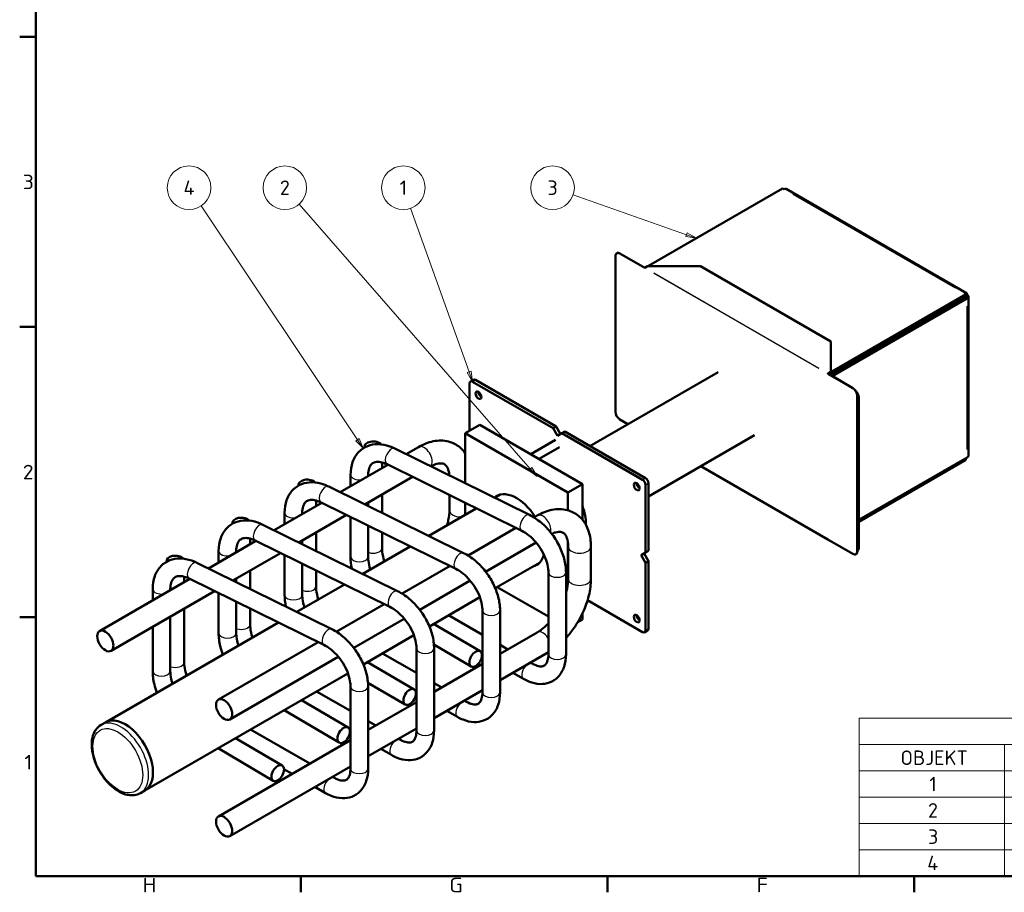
# Model space of a CAD drawing. Header units: millimetres. Extents: x 17 to 1977, y -74 to 835.
# Tile 1 of 5: x 17 to 492, y 7 to 428. Entities that reach past the tile are written whole.
import ezdxf

# ---------------------------------------------------------------- set-up
doc = ezdxf.new("R2010")
doc.units = ezdxf.units.MM
doc.header["$LTSCALE"] = 2
for name, color, linetype, lineweight in [('Rahmen', 7, 'Continuous', 50), ('Sichtbar', 7, 'Continuous', 50), ('Sichtbar schmal', 7, 'Continuous', 25), ('Symbol', 7, 'Continuous', 18)]:
    doc.layers.add(name, color=color, linetype=linetype, lineweight=lineweight)
doc.styles.add('Notiztext (DIN)', font='isocpeur.ttf')
doc.styles.add('PohlCon Text gedehnt 110%', font='isocpeur.ttf', dxfattribs={"width": 1.1})

# ---------------------------------------------------------------- blocks, each defined once
blk = doc.blocks.new('Ränder Vorgaberahmen')
at = {"layer": 'Rahmen'}
for p, q in [((12.5, 210), (8.6, 210)), ((12.5, 140), (8.6, 140)), ((12.5, 70), (8.6, 70)), ((76.44, 7.5), (76.44, 3.6)), ((150.38, 7.5), (150.38, 3.6)), ((224.31, 7.5), (224.31, 3.6))]:
    blk.add_line(p, q, dxfattribs=at)
at = {"layer": 'Rahmen', "flags": 128}
blk.add_lwpolyline([(12.5, 7.5), (12.5, 412.5), (586.5, 412.5), (586.5, 7.5), (12.5, 7.5)], dxfattribs=at)
at = {"layer": 'Symbol', "char_height": 3.5, "attachment_point": 7, "style": 'PohlCon Text gedehnt 110%'}
for s, insert in [('3', (9.33, 173.25)), ('2', (9.33, 103.25)), ('1', (9.72, 33.25)), ('H', (38.26, 3.6)), ('G', (112.2, 3.6)), ('F', (186.33, 3.6))]:
    blk.add_mtext(s, dxfattribs=dict(at, insert=insert))
blk = doc.blocks.new('Positionsnummer1')
at = {"layer": 'Symbol'}
for p, q in [((131.76, 105.79), (76, 169.65)), ((132.14, 106.12), (131.39, 105.47)), ((131.39, 105.47), (133.41, 103.91)), ((131.76, 105.79), (133.41, 103.91)), ((133.41, 103.91), (132.14, 106.12))]:
    blk.add_line(p, q, dxfattribs=at)
at = {"layer": 'Symbol', "flags": 128}
blk.add_lwpolyline([(131.39, 105.47), (133.41, 103.91), (132.14, 106.12), (131.39, 105.47)], dxfattribs=at)
at = {"layer": 'Symbol'}
blk.add_circle((72.56, 173.6), 5.25, dxfattribs=at)
blk.add_solid([(131.39, 105.47), (133.41, 103.91), (132.14, 106.12), (131.39, 105.47)], dxfattribs=at)
at = {"layer": 'Symbol', "insert": (72.56, 173.6), "char_height": 3.5, "attachment_point": 5, "style": 'Notiztext (DIN)'}
blk.add_mtext('2', dxfattribs=at)
blk = doc.blocks.new('Positionsnummer2')
at = {"layer": 'Symbol'}
for p, q in [((116.98, 129.16), (102.89, 168.66)), ((117.46, 129.33), (116.51, 128.99)), ((116.51, 128.99), (117.82, 126.8)), ((116.98, 129.16), (117.82, 126.8)), ((117.82, 126.8), (117.46, 129.33))]:
    blk.add_line(p, q, dxfattribs=at)
at = {"layer": 'Symbol', "flags": 128}
blk.add_lwpolyline([(116.51, 128.99), (117.82, 126.8), (117.46, 129.33), (116.51, 128.99)], dxfattribs=at)
at = {"layer": 'Symbol'}
blk.add_circle((101.13, 173.6), 5.25, dxfattribs=at)
blk.add_solid([(116.51, 128.99), (117.82, 126.8), (117.46, 129.33), (116.51, 128.99)], dxfattribs=at)
at = {"layer": 'Symbol', "insert": (101.13, 173.6), "char_height": 3.5, "attachment_point": 5, "style": 'Notiztext (DIN)'}
blk.add_mtext('1', dxfattribs=at)
blk = doc.blocks.new('Positionsnummer3')
at = {"layer": 'Symbol'}
for p, q in [((169.44, 162.26), (142.08, 171.87)), ((169.6, 162.73), (169.27, 161.79)), ((169.27, 161.79), (171.8, 161.43)), ((169.44, 162.26), (171.8, 161.43)), ((171.8, 161.43), (169.6, 162.73))]:
    blk.add_line(p, q, dxfattribs=at)
at = {"layer": 'Symbol', "flags": 128}
blk.add_lwpolyline([(169.27, 161.79), (171.8, 161.43), (169.6, 162.73), (169.27, 161.79)], dxfattribs=at)
at = {"layer": 'Symbol'}
blk.add_circle((137.13, 173.6), 5.25, dxfattribs=at)
blk.add_solid([(169.27, 161.79), (171.8, 161.43), (169.6, 162.73), (169.27, 161.79)], dxfattribs=at)
at = {"layer": 'Symbol', "insert": (137.13, 173.6), "char_height": 3.5, "attachment_point": 5, "style": 'Notiztext (DIN)'}
blk.add_mtext('3', dxfattribs=at)
blk = doc.blocks.new('BAUTEILLISTE')
at = {"layer": 'Symbol'}
for p, q in [((406.5, 45.59), (211.1, 45.59)), ((211.1, 45.59), (211.1, 39.24)), ((406.5, 45.59), (406.5, 39.24)), ((406.5, 39.24), (211.1, 39.24)), ((211.1, 39.24), (211.1, 32.89)), ((246.1, 39.24), (246.1, 32.89)), ((271.1, 39.24), (271.1, 32.89)), ((326.1, 39.24), (326.1, 32.89)), ((381.1, 39.24), (381.1, 32.89)), ((406.5, 39.24), (406.5, 32.89)), ((406.5, 32.89), (211.1, 32.89)), ((211.1, 32.89), (211.1, 7.5)), ((246.1, 32.89), (246.1, 7.5)), ((271.1, 32.89), (271.1, 7.5)), ((326.1, 32.89), (326.1, 7.5)), ((381.1, 32.89), (381.1, 7.5)), ((406.5, 32.89), (406.5, 7.5)), ((406.5, 26.55), (211.1, 26.55)), ((406.5, 20.2), (211.1, 20.2)), ((406.5, 13.85), (211.1, 13.85)), ((406.5, 7.5), (211.1, 7.5))]:
    blk.add_line(p, q, dxfattribs=at)
at = {"layer": 'Symbol', "char_height": 3.5, "attachment_point": 7, "style": 'Notiztext (DIN)'}
for s, insert in [('BAUTEILLISTE', (294.59, 40.67)), ('OBJEKT', (221.03, 34.32)), ('ANZAHL', (250.33, 34.32)), ('BAUTEILNUMMER', (281.59, 34.32)), ('BESCHREIBUNG', (338.51, 34.32)), ('MASSE', (386.93, 34.32)), ('1', (228.02, 27.97)), ('1', (258.02, 27.97)), ('9000 0002 4979', (272.3, 27.97)), ('Laufhülse-Ø36-302', (327.3, 27.97)), ('0,436 kg', (382.3, 26.92)), ('2', (227.68, 21.62)), ('1', (258.02, 21.62)), ('9000 0002 4983', (272.3, 21.62)), ('Dorn-J120', (327.3, 21.62)), ('3,235 kg', (382.3, 20.57)), ('3', (227.68, 15.27)), ('1', (258.02, 15.27)), ('9000 0002 4973', (272.3, 15.27)), ('Sinton Q2-Box', (327.3, 15.27)), ('1,825 kg', (382.3, 14.22)), ('4', (227.5, 8.92)), ('1', (258.02, 8.92)), ('9000 0002 5002', (272.3, 8.92)), ('Sinton Q2-T', (327.3, 8.92)), ('2,114 kg', (382.3, 7.88))]:
    blk.add_mtext(s, dxfattribs=dict(at, insert=insert))
blk = doc.blocks.new('Positionsnummer4')
at = {"layer": 'Symbol'}
for p, q in [((90.06, 112.8), (52.35, 169.25)), ((90.47, 113.07), (89.64, 112.52)), ((89.64, 112.52), (91.45, 110.72)), ((90.06, 112.8), (91.45, 110.72)), ((91.45, 110.72), (90.47, 113.07))]:
    blk.add_line(p, q, dxfattribs=at)
at = {"layer": 'Symbol', "flags": 128}
blk.add_lwpolyline([(89.64, 112.52), (91.45, 110.72), (90.47, 113.07), (89.64, 112.52)], dxfattribs=at)
at = {"layer": 'Symbol'}
blk.add_circle((49.44, 173.6), 5.25, dxfattribs=at)
blk.add_solid([(89.64, 112.52), (91.45, 110.72), (90.47, 113.07), (89.64, 112.52)], dxfattribs=at)
at = {"layer": 'Symbol', "insert": (49.44, 173.6), "char_height": 3.5, "attachment_point": 5, "style": 'Notiztext (DIN)'}
blk.add_mtext('4', dxfattribs=at)

msp = doc.modelspace()

# ---------------------------------------------------------------- linework, layer by layer
at = {"layer": 'Sichtbar'}
for p, q in [((320.503, 309.536), (385.203, 346.89)), ((385.91, 346.482), (385.203, 346.89)), ((386.91, 346.581), (473.884, 296.367)), ((304.543, 239.085), (304.543, 314.201)), ((305.214, 315.603), (305.165, 315.574)), ((306.665, 315.426), (318.685, 308.486)), ((318.7, 308.535), (306.714, 315.454)), ((318.736, 308.573), (320.1, 309.36)), ((320.1, 309.36), (345.555, 309.36)), ((345.555, 309.36), (408.488, 273.026)), ((473.591, 295.859), (408.891, 258.505)), ((473.591, 295.043), (408.891, 257.688)), ((473.591, 295.859), (472.884, 296.268)), ((473.591, 295.043), (473.591, 295.859)), ((473.591, 295.043), (474.298, 295.451)), ((474.884, 294.635), (474.884, 217.884)), ((408.537, 256.668), (473.591, 294.226)), ((409.244, 256.259), (474.298, 293.818)), ((472.531, 294.431), (472.531, 293.614)), ((408.488, 273.026), (408.488, 258.329)), ((354.08, 258.205), (292.296, 222.534)), ((407.123, 257.483), (407.074, 257.455)), ((407.074, 257.455), (419.094, 250.514)), ((407.123, 257.483), (419.144, 250.543)), ((408.488, 258.329), (407.124, 257.542)), ((407.124, 257.484), (408.488, 258.272)), ((408.488, 258.329), (408.488, 258.272)), ((234.236, 252.789), (234.236, 229.927)), ((236.064, 254.521), (234.65, 253.705)), ((274.541, 231.152), (235.65, 253.606)), ((275.955, 231.969), (237.064, 254.422)), ((421.216, 246.84), (421.216, 171.724)), ((421.265, 246.869), (421.265, 171.753)), ((421.265, 245.645), (421.265, 172.977)), ((421.972, 246.053), (421.972, 173.385)), ((239.185, 232.785), (232.114, 228.703)), ((239.185, 232.785), (288.683, 204.208)), ((310.632, 233.12), (306.665, 235.411)), ((232.114, 228.703), (232.114, 204.596)), ((281.612, 200.125), (232.114, 228.703)), ((274.541, 231.152), (275.955, 231.969)), ((276.662, 227.478), (274.541, 231.152)), ((275.955, 231.969), (278.076, 228.294)), ((278.783, 228.703), (276.662, 227.478)), ((280.198, 229.519), (278.783, 228.703)), ((317.674, 206.249), (278.783, 228.703)), ((319.088, 207.065), (280.198, 229.519)), ((275.662, 225.536), (263.702, 218.63)), ((371.68, 227.721), (320.503, 198.174)), ((183.493, 221.799), (183.493, 222.273)), ((198.142, 221.348), (263.157, 189.289)), ((203.661, 218.626), (209.565, 222.035)), ((277.662, 222.072), (267.702, 216.321)), ((191.993, 211.89), (191.993, 214.635)), ((474.298, 217.067), (421.972, 186.857)), ((421.972, 186.041), (473.591, 215.843)), ((473.591, 215.843), (473.591, 216.659)), ((171.841, 200.255), (194.808, 213.515)), ((194.383, 213.724), (259.397, 181.665)), ((345.811, 212.786), (407.088, 177.407)), ((176.804, 203.12), (176.804, 208.705)), ((183.707, 194.404), (206.674, 207.663)), ((185.304, 208.028), (185.304, 208.705)), ((320.503, 171.956), (320.503, 204.616)), ((151.673, 203.428), (151.673, 203.901)), ((166.322, 202.976), (231.337, 170.917)), ((288.683, 204.208), (281.612, 200.125)), ((281.612, 191.561), (281.612, 200.125)), ((288.683, 204.208), (288.683, 186.94)), ((319.088, 171.14), (319.088, 203.799)), ((140.022, 181.884), (162.988, 195.143)), ((160.173, 193.518), (160.173, 196.264)), ((162.563, 195.353), (227.578, 163.294)), ((185.304, 193.616), (185.304, 195.326)), ((191.993, 190.318), (191.993, 199.188)), ((224.493, 198.877), (224.493, 191.552)), ((232.114, 195.119), (232.114, 189.405)), ((246.306, 197.598), (248.909, 199.101)), ((144.984, 184.749), (144.984, 190.334)), ((153.484, 189.656), (153.484, 190.334)), ((214.486, 179.227), (237.452, 192.486)), ((119.854, 185.057), (119.854, 185.53)), ((151.887, 176.033), (174.854, 189.292)), ((176.804, 169.105), (176.804, 188.33)), ((265.317, 188.087), (266.841, 188.967)), ((134.502, 184.605), (199.517, 152.546)), ((160.173, 171.947), (160.173, 180.817)), ((185.304, 169.105), (185.304, 184.139)), ((191.993, 173.283), (191.993, 180.841)), ((233.497, 169.715), (256.591, 183.049)), ((108.202, 163.513), (131.168, 176.772)), ((128.354, 175.147), (128.354, 177.893)), ((130.743, 176.982), (195.758, 144.923)), ((153.484, 175.245), (153.484, 176.955)), ((241.97, 161.906), (266.344, 175.978)), ((281.612, 155.995), (281.612, 176.249)), ((419.094, 170.499), (407.074, 177.44)), ((113.165, 166.378), (113.165, 171.963)), ((121.665, 171.285), (121.665, 171.963)), ((182.666, 160.856), (205.632, 174.115)), ((281.769, 173.997), (281.769, 158.484)), ((292.769, 173.997), (292.769, 158.484)), ((316.967, 169.915), (319.088, 171.14)), ((319.088, 171.14), (320.503, 171.956)), ((421.455, 172.24), (421.265, 172.131)), ((88.034, 166.686), (88.034, 167.159)), ((102.683, 166.234), (167.697, 134.175)), ((120.068, 157.662), (143.034, 170.921)), ((144.984, 150.734), (144.984, 169.959)), ((319.088, 166.241), (316.967, 169.915)), ((318.381, 170.731), (320.503, 167.057)), ((320.503, 167.057), (319.088, 166.241)), ((319.088, 133.581), (319.088, 166.241)), ((320.503, 134.397), (320.503, 167.057)), ((420.644, 170.379), (420.594, 170.351)), ((128.354, 153.576), (128.354, 162.446)), ((153.484, 150.734), (153.484, 165.768)), ((160.173, 154.912), (160.173, 162.47)), ((201.677, 151.344), (224.771, 164.678)), ((246.625, 153.904), (267.909, 166.192)), ((272.235, 161.648), (272.235, 122.048)), ((280.735, 161.648), (280.735, 122.048)), ((55.77, 133.241), (99.348, 158.401)), ((96.534, 156.776), (96.534, 159.521)), ((98.923, 158.611), (163.938, 126.552)), ((121.665, 156.874), (121.665, 158.584)), ((210.151, 143.535), (234.525, 157.607)), ((61.27, 123.714), (111.214, 152.55)), ((81.345, 148.007), (81.345, 153.592)), ((89.845, 152.914), (89.845, 153.592)), ((150.846, 142.484), (173.813, 155.744)), ((247.579, 154.454), (272.235, 140.219)), ((113.165, 132.363), (113.165, 151.588)), ((121.665, 132.363), (121.665, 147.397)), ((214.806, 135.533), (239.182, 149.606)), ((291.124, 148.093), (317.674, 132.764)), ((96.534, 118.169), (96.534, 144.074)), ((128.354, 136.54), (128.354, 144.098)), ((169.857, 132.973), (192.952, 146.307)), ((240.415, 143.277), (240.415, 103.677)), ((248.915, 143.277), (248.915, 103.677)), ((89.845, 113.992), (89.845, 140.212)), ((178.331, 125.164), (202.705, 139.236)), ((240.415, 131.45), (224.075, 140.884)), ((288.683, 138.888), (286.427, 137.586)), ((288.683, 141.797), (288.683, 138.888)), ((58.565, 89.206), (141.993, 137.373)), ((81.345, 113.992), (81.345, 135.305)), ((239.28, 123.496), (216.816, 136.694)), ((320.088, 133.482), (318.674, 132.665)), ((182.986, 117.162), (207.362, 131.235)), ((266.841, 132.628), (248.915, 122.279)), ((113.045, 100.173), (161.132, 127.935)), ((208.596, 124.905), (208.596, 85.305)), ((234.974, 116.167), (217.023, 126.714)), ((217.096, 124.905), (217.096, 85.305)), ((252.608, 124.411), (248.915, 126.543)), ((118.545, 90.646), (170.885, 120.865)), ((208.596, 113.079), (192.255, 122.513)), ((240.415, 121.635), (240.151, 121.788)), ((272.235, 123.041), (248.915, 109.577)), ((207.46, 105.125), (184.996, 118.322)), ((240.415, 117.372), (217.096, 103.908)), ((264.468, 117.563), (263.608, 118.06)), ((77.565, 56.297), (175.542, 112.864)), ((260.218, 110.202), (255.108, 113.153)), ((176.776, 106.534), (176.776, 66.934)), ((203.154, 97.796), (185.203, 108.343)), ((185.276, 106.534), (185.276, 66.934)), ((220.788, 106.04), (217.096, 108.171)), ((240.415, 104.67), (217.096, 91.206)), ((175.64, 86.753), (153.177, 99.951)), ((176.776, 94.708), (160.435, 104.142)), ((208.596, 103.264), (208.331, 103.417)), ((171.335, 79.425), (144.713, 95.065)), ((208.596, 99), (185.276, 85.537)), ((232.648, 99.192), (231.788, 99.689)), ((228.398, 91.831), (223.288, 94.781)), ((58.565, 89.206), (56.444, 87.981)), ((157.148, 69.297), (128.615, 85.771)), ((188.968, 87.669), (185.276, 89.8)), ((208.596, 86.299), (185.276, 72.835)), ((143.82, 68.382), (121.357, 81.58)), ((176.776, 84.893), (176.511, 85.045)), ((200.828, 80.821), (199.968, 81.318)), ((139.515, 61.054), (112.894, 76.694)), ((176.776, 80.629), (113.045, 43.834)), ((196.578, 73.46), (191.468, 76.41)), ((176.776, 67.928), (118.545, 34.308)), ((148.648, 64.39), (144.692, 66.674)), ((169.009, 62.45), (168.148, 62.946)), ((164.759, 55.089), (159.648, 58.039)), ((77.565, 56.297), (75.444, 55.072))]:
    msp.add_line(p, q, dxfattribs=at)
for centre, major_axis, start_param, end_param in [((385.91, 344.849), (1, 1.732), 0, 0.7853982), ((306.665, 312.976), (-1.5, 2.598), 5.4977871, 7.0685835), ((306.714, 313.005), (-1.5, 2.598), 5.4977871, 6.2831853), ((322.27, 308.515), (2.5, 0), 2.3561945, 2.5161152), ((318.736, 308.515), (0.0355, 0.0615), 0.7853982, 2.3561945), ((472.884, 294.635), (1, 1.732), 5.4977871, 7.0685835), ((472.884, 294.635), (1, 0), 5.4977871, 7.0685835), ((472.884, 294.635), (2, 0), 5.4977871, 7.0685835), ((465.813, 290.552), (-1, 1.732), 4.3510219, 4.712389), ((407.124, 257.484), (-0.0355, -0.0615), 3.9269908, 5.4977871), ((407.123, 258.709), (2.5, 0), 4.8537859, 5.4977871), ((407.123, 259.525), (-2.5, 0), 2.1482431, 2.3561945), ((409.952, 255.851), (-2, 0), 5.4977871, 5.4982871), ((235.65, 251.973), (-1, 1.732), 5.4977871, 7.0685835), ((237.064, 252.789), (-1, 1.732), 5.4977871, 6.2831853), ((409.952, 255.851), (-1, 0), 5.4977871, 5.4987871), ((239.892, 247.89), (1, -1.732), 3.9269908, 5.4977871), ((419.094, 248.065), (1.5, -2.598), 0.7853982, 2.3561945), ((419.144, 248.094), (-1.5, 2.598), 3.9269908, 5.4977871), ((420.205, 247.074), (-1.25, 2.165), 3.9269908, 5.1448759), ((306.665, 237.86), (-1.5, 2.598), 0.7853982, 2.3561945), ((187.743, 222.273), (-4.25, 0), 3.5895523, 6.4616803), ((264.313, 216.674), (1, -1.732), 2.1664412, 2.5459477), ((472.884, 217.884), (2, 0), 5.4977871, 6.2831853), ((155.923, 203.901), (-4.25, 0), 3.5895523, 6.4616803), ((316.26, 203.799), (1, -1.732), 3.9269908, 5.4977871), ((317.674, 204.616), (1, -1.732), 0.7853982, 2.3561945), ((319.088, 205.432), (-1, 1.732), 3.9269908, 5.4977871), ((256.863, 181.754), (-9.625, 16.671), 4.7777529, 6.4004024), ((276.662, 193.185), (9.625, -16.671), 0.7407275, 1.2737296), ((124.104, 185.53), (-4.25, 0), 3.5895523, 6.4616803), ((407.124, 177.469), (-0.0355, -0.0615), 5.4977871, 7.0685835), ((419.094, 172.949), (1.5, -2.598), 5.4977871, 7.0685835), ((419.144, 172.977), (1.5, -2.598), 0, 0.7853982), ((420.205, 174.406), (1.25, -2.165), 0, 0.7853982), ((92.284, 167.159), (-4.25, 0), 3.5895523, 6.4616803), ((256.863, 181.754), (9.625, -16.671), 6.1218458, 6.8173874), ((316.26, 140.113), (1, -1.732), 3.9269908, 5.4977871), ((317.674, 134.397), (1, -1.732), 5.4977871, 7.0685835), ((319.088, 135.214), (1, -1.732), 0, 0.7853982), ((68.065, 72.752), (9.5, -16.454), 0, 3.1415927), ((68.065, 72.752), (9.5, -16.454), 0, 3.1415927)]:
    msp.add_ellipse(centre, major_axis=major_axis, ratio=0.5773503, start_param=start_param, end_param=end_param, dxfattribs=at)
for centre, major_axis, ratio in [((238.478, 247.074), (1, -1.732), 0.5773503), ((314.846, 202.983), (1, -1.732), 0.5773503), ((314.846, 139.296), (1, -1.732), 0.5773503), ((58.52, 128.478), (-2.75, 4.763), 0.5773503), ((237.127, 119.831), (-2.153, -3.664), 0.5823666), ((205.307, 101.46), (-2.153, -3.664), 0.5823666), ((115.795, 95.409), (-2.75, 4.763), 0.5773503), ((173.487, 83.089), (-2.153, -3.664), 0.5823666), ((141.668, 64.718), (-2.153, -3.664), 0.5823666), ((115.795, 39.071), (-2.75, 4.763), 0.5773503)]:
    msp.add_ellipse(centre, major_axis=major_axis, ratio=ratio, dxfattribs=at)
for points, knots in [([(176.804, 208.705), (176.804, 210.83), (177.114, 212.895), (178.455, 216.666), (179.478, 218.382), (182.03, 220.969), (183.462, 221.913), (186.59, 223.144), (188.277, 223.432), (191.908, 223.418), (193.857, 223.035), (196.56, 222.074), (197.357, 221.735), (198.142, 221.348)], [1.5707963, 1.5707963, 1.5707963, 1.5707963, 1.8849556, 1.8849556, 2.189978, 2.189978, 2.451354, 2.451354, 2.7139344, 2.7139344, 3.0142489, 3.0142489, 3.1415927, 3.1415927, 3.1415927, 3.1415927]), ([(209.565, 222.035), (211.848, 223.353), (214.235, 224.321), (219.141, 225.313), (221.68, 225.326), (226.048, 224.183), (227.899, 223.244), (230.472, 221.123), (231.362, 220.148), (232.114, 219.081)], [1.5707963, 1.5707963, 1.5707963, 1.5707963, 1.8849556, 1.8849556, 2.1991149, 2.1991149, 2.4525456, 2.4525456, 2.6172681, 2.6172681, 2.6172681, 2.6172681]), ([(185.304, 208.705), (185.304, 209.869), (185.461, 210.88), (185.984, 212.561), (186.356, 213.195), (187.183, 214.131), (187.64, 214.441), (188.834, 214.872), (189.593, 214.983), (191.46, 214.812), (192.542, 214.54), (193.931, 213.94), (194.156, 213.836), (194.383, 213.724)], [1.5707963, 1.5707963, 1.5707963, 1.5707963, 1.852946, 1.852946, 2.1553154, 2.1553154, 2.4694746, 2.4694746, 2.7836339, 2.7836339, 3.0843827, 3.0843827, 3.1415927, 3.1415927, 3.1415927, 3.1415927]), ([(215.536, 212.771), (216.6, 213.342), (217.595, 213.725), (219.458, 214.194), (220.267, 214.222), (221.551, 214.045), (221.985, 213.847), (222.831, 213.181), (223.265, 212.667), (224.023, 210.964), (224.326, 209.816), (224.441, 208.394), (224.442, 208.386), (224.442, 208.379)], [1.6058144, 1.6058144, 1.6058144, 1.6058144, 1.8455935, 1.8455935, 2.125226, 2.125226, 2.4393852, 2.4393852, 2.7535445, 2.7535445, 3.0522423, 3.0522423, 3.0537854, 3.0537854, 3.0537854, 3.0537854]), ([(144.984, 190.334), (144.984, 192.458), (145.294, 194.524), (146.635, 198.295), (147.658, 200.011), (150.21, 202.598), (151.642, 203.542), (154.771, 204.773), (156.457, 205.06), (160.088, 205.047), (162.037, 204.664), (164.74, 203.703), (165.537, 203.364), (166.322, 202.976)], [1.5707963, 1.5707963, 1.5707963, 1.5707963, 1.8849556, 1.8849556, 2.189978, 2.189978, 2.451354, 2.451354, 2.7139344, 2.7139344, 3.0142489, 3.0142489, 3.1415927, 3.1415927, 3.1415927, 3.1415927]), ([(153.484, 190.334), (153.484, 191.498), (153.641, 192.509), (154.164, 194.19), (154.536, 194.824), (155.364, 195.759), (155.821, 196.07), (157.014, 196.501), (157.774, 196.612), (159.64, 196.441), (160.722, 196.168), (162.111, 195.569), (162.336, 195.465), (162.563, 195.353)], [1.5707963, 1.5707963, 1.5707963, 1.5707963, 1.852946, 1.852946, 2.1553154, 2.1553154, 2.4694746, 2.4694746, 2.7836339, 2.7836339, 3.0843827, 3.0843827, 3.1415927, 3.1415927, 3.1415927, 3.1415927]), ([(224.493, 191.552), (224.493, 190.118), (224.318, 188.496), (223.78, 185.979), (223.567, 185.156), (223.313, 184.323)], [3.14159265, 3.14159265, 3.14159265, 3.14159265, 3.41638981, 3.41638981, 3.54496452, 3.54496452, 3.54496452, 3.54496452]), ([(266.841, 188.967), (269.124, 190.285), (271.511, 191.253), (276.417, 192.245), (278.956, 192.258), (283.324, 191.115), (285.175, 190.176), (288.253, 187.639), (289.488, 186.076), (291.491, 182.348), (292.161, 180.131), (292.682, 176.57), (292.769, 175.294), (292.769, 173.997)], [1.5707963, 1.5707963, 1.5707963, 1.5707963, 1.8849556, 1.8849556, 2.1991149, 2.1991149, 2.4525456, 2.4525456, 2.6993643, 2.6993643, 2.9870339, 2.9870339, 3.1415927, 3.1415927, 3.1415927, 3.1415927]), ([(113.165, 171.963), (113.165, 174.087), (113.474, 176.153), (114.815, 179.924), (115.838, 181.64), (118.391, 184.227), (119.823, 185.171), (122.951, 186.402), (124.637, 186.689), (128.268, 186.676), (130.217, 186.293), (132.92, 185.332), (133.717, 184.993), (134.502, 184.605)], [1.5707963, 1.5707963, 1.5707963, 1.5707963, 1.8849556, 1.8849556, 2.189978, 2.189978, 2.451354, 2.451354, 2.7139344, 2.7139344, 3.0142489, 3.0142489, 3.1415927, 3.1415927, 3.1415927, 3.1415927]), ([(263.157, 189.289), (265.094, 188.333), (266.963, 187.086), (270.465, 184.137), (272.098, 182.435), (275.019, 178.716), (276.307, 176.699), (278.435, 172.504), (279.276, 170.326), (280.426, 165.96), (280.735, 163.772), (280.735, 161.648)], [3.1415927, 3.1415927, 3.1415927, 3.1415927, 3.4557519, 3.4557519, 3.7699112, 3.7699112, 4.0840704, 4.0840704, 4.3982297, 4.3982297, 4.712389, 4.712389, 4.712389, 4.712389]), ([(259.397, 181.665), (260.519, 181.112), (261.695, 180.359), (264.023, 178.486), (265.174, 177.361), (267.309, 174.841), (268.289, 173.443), (269.958, 170.536), (270.646, 169.026), (271.656, 166.088), (271.983, 164.659), (272.202, 162.755), (272.235, 162.185), (272.235, 161.648)], [3.1415927, 3.1415927, 3.1415927, 3.1415927, 3.4238866, 3.4238866, 3.7110206, 3.7110206, 4.0022821, 4.0022821, 4.2939392, 4.2939392, 4.5820189, 4.5820189, 4.712389, 4.712389, 4.712389, 4.712389]), ([(273.842, 180.209), (274.519, 180.51), (275.155, 180.729), (276.734, 181.126), (277.543, 181.153), (278.827, 180.977), (279.261, 180.779), (280.106, 180.113), (280.541, 179.599), (281.298, 177.896), (281.601, 176.748), (281.75, 174.91), (281.769, 174.463), (281.769, 173.997)], [1.6851079, 1.6851079, 1.6851079, 1.6851079, 1.8455935, 1.8455935, 2.125226, 2.125226, 2.4393852, 2.4393852, 2.7535445, 2.7535445, 3.0522423, 3.0522423, 3.1415927, 3.1415927, 3.1415927, 3.1415927]), ([(121.665, 171.963), (121.665, 173.126), (121.821, 174.138), (122.345, 175.819), (122.716, 176.453), (123.544, 177.388), (124.001, 177.698), (125.195, 178.13), (125.954, 178.241), (127.82, 178.07), (128.902, 177.797), (130.291, 177.198), (130.516, 177.094), (130.743, 176.982)], [1.5707963, 1.5707963, 1.5707963, 1.5707963, 1.852946, 1.852946, 2.1553154, 2.1553154, 2.4694746, 2.4694746, 2.7836339, 2.7836339, 3.0843827, 3.0843827, 3.1415927, 3.1415927, 3.1415927, 3.1415927]), ([(193.123, 166.893), (193.101, 166.957), (193.08, 167.022), (192.575, 168.595), (192.255, 170.071), (192.029, 172.076), (191.993, 172.698), (191.993, 173.283)], [5.84389764, 5.84389764, 5.84389764, 5.84389764, 5.8562105, 5.8562105, 6.14453282, 6.14453282, 6.28318531, 6.28318531, 6.28318531, 6.28318531]), ([(81.345, 153.592), (81.345, 155.716), (81.654, 157.782), (82.996, 161.553), (84.018, 163.268), (86.571, 165.856), (88.003, 166.8), (91.131, 168.031), (92.818, 168.318), (96.448, 168.305), (98.397, 167.922), (101.101, 166.961), (101.897, 166.621), (102.683, 166.234)], [1.5707963, 1.5707963, 1.5707963, 1.5707963, 1.8849556, 1.8849556, 2.189978, 2.189978, 2.451354, 2.451354, 2.7139344, 2.7139344, 3.0142489, 3.0142489, 3.1415927, 3.1415927, 3.1415927, 3.1415927]), ([(186.336, 162.975), (185.872, 164.454), (185.563, 165.9), (185.34, 167.886), (185.304, 168.515), (185.304, 169.105)], [7.43240362, 7.43240362, 7.43240362, 7.43240362, 7.71441218, 7.71441218, 7.85398163, 7.85398163, 7.85398163, 7.85398163]), ([(231.337, 170.917), (233.274, 169.962), (235.143, 168.715), (238.645, 165.766), (240.278, 164.064), (243.199, 160.345), (244.487, 158.328), (246.615, 154.133), (247.456, 151.955), (248.606, 147.589), (248.915, 145.401), (248.915, 143.277)], [3.1415927, 3.1415927, 3.1415927, 3.1415927, 3.4557519, 3.4557519, 3.7699112, 3.7699112, 4.0840704, 4.0840704, 4.3982297, 4.3982297, 4.712389, 4.712389, 4.712389, 4.712389]), ([(227.578, 163.294), (228.699, 162.741), (229.875, 161.988), (232.204, 160.114), (233.354, 158.99), (235.489, 156.47), (236.47, 155.072), (238.139, 152.164), (238.826, 150.655), (239.836, 147.717), (240.163, 146.288), (240.383, 144.383), (240.415, 143.814), (240.415, 143.277)], [3.1415927, 3.1415927, 3.1415927, 3.1415927, 3.4238866, 3.4238866, 3.7110206, 3.7110206, 4.0022821, 4.0022821, 4.2939392, 4.2939392, 4.5820189, 4.5820189, 4.712389, 4.712389, 4.712389, 4.712389]), ([(89.845, 153.592), (89.845, 154.755), (90.001, 155.767), (90.525, 157.447), (90.896, 158.082), (91.724, 159.017), (92.181, 159.327), (93.375, 159.759), (94.134, 159.87), (96.001, 159.699), (97.082, 159.426), (98.471, 158.827), (98.696, 158.723), (98.923, 158.611)], [1.5707963, 1.5707963, 1.5707963, 1.5707963, 1.852946, 1.852946, 2.1553154, 2.1553154, 2.4694746, 2.4694746, 2.7836339, 2.7836339, 3.0843827, 3.0843827, 3.1415927, 3.1415927, 3.1415927, 3.1415927]), ([(281.769, 158.484), (281.769, 157.05), (281.594, 155.428), (281.09, 153.07), (280.925, 152.415), (280.735, 151.751)], [3.14159265, 3.14159265, 3.14159265, 3.14159265, 3.41638981, 3.41638981, 3.51936371, 3.51936371, 3.51936371, 3.51936371]), ([(292.769, 158.484), (292.769, 155.847), (292.412, 153.12), (291.086, 147.645), (290.116, 144.896), (287.656, 139.567), (286.167, 136.988), (283.317, 132.951), (282.064, 131.396), (280.735, 129.956)], [3.1415927, 3.1415927, 3.1415927, 3.1415927, 3.4557519, 3.4557519, 3.7699112, 3.7699112, 4.0840704, 4.0840704, 4.2989704, 4.2989704, 4.2989704, 4.2989704]), ([(161.303, 148.522), (161.281, 148.586), (161.26, 148.651), (160.755, 150.224), (160.435, 151.7), (160.209, 153.704), (160.173, 154.327), (160.173, 154.912)], [5.84389764, 5.84389764, 5.84389764, 5.84389764, 5.8562105, 5.8562105, 6.14453282, 6.14453282, 6.28318531, 6.28318531, 6.28318531, 6.28318531]), ([(199.517, 152.546), (201.454, 151.591), (203.323, 150.343), (206.826, 147.395), (208.458, 145.693), (211.379, 141.973), (212.667, 139.957), (214.795, 135.761), (215.636, 133.584), (216.786, 129.218), (217.096, 127.03), (217.096, 124.905)], [3.1415927, 3.1415927, 3.1415927, 3.1415927, 3.4557519, 3.4557519, 3.7699112, 3.7699112, 4.0840704, 4.0840704, 4.3982297, 4.3982297, 4.712389, 4.712389, 4.712389, 4.712389]), ([(154.517, 144.604), (154.052, 146.083), (153.744, 147.529), (153.52, 149.515), (153.484, 150.144), (153.484, 150.734)], [7.43240362, 7.43240362, 7.43240362, 7.43240362, 7.71441218, 7.71441218, 7.85398163, 7.85398163, 7.85398163, 7.85398163]), ([(195.758, 144.923), (196.879, 144.37), (198.056, 143.616), (200.384, 141.743), (201.534, 140.618), (203.669, 138.099), (204.65, 136.701), (206.319, 133.793), (207.006, 132.284), (208.017, 129.346), (208.343, 127.917), (208.563, 126.012), (208.596, 125.443), (208.596, 124.905)], [3.1415927, 3.1415927, 3.1415927, 3.1415927, 3.4238866, 3.4238866, 3.7110206, 3.7110206, 4.0022821, 4.0022821, 4.2939392, 4.2939392, 4.5820189, 4.5820189, 4.712389, 4.712389, 4.712389, 4.712389]), ([(129.483, 130.15), (129.462, 130.215), (129.441, 130.279), (128.936, 131.853), (128.615, 133.329), (128.389, 135.333), (128.354, 135.956), (128.354, 136.54)], [5.84389764, 5.84389764, 5.84389764, 5.84389764, 5.8562105, 5.8562105, 6.14453282, 6.14453282, 6.28318531, 6.28318531, 6.28318531, 6.28318531]), ([(167.697, 134.175), (169.635, 133.22), (171.503, 131.972), (175.006, 129.023), (176.639, 127.321), (179.56, 123.602), (180.847, 121.585), (182.976, 117.39), (183.817, 115.213), (184.966, 110.847), (185.276, 108.659), (185.276, 106.534)], [3.1415927, 3.1415927, 3.1415927, 3.1415927, 3.4557519, 3.4557519, 3.7699112, 3.7699112, 4.0840704, 4.0840704, 4.3982297, 4.3982297, 4.712389, 4.712389, 4.712389, 4.712389]), ([(272.235, 136.973), (271.127, 135.817), (269.983, 134.803), (268.173, 133.453), (267.496, 133.007), (266.841, 132.628)], [4.32886216, 4.32886216, 4.32886216, 4.32886216, 4.56730257, 4.56730257, 4.71238898, 4.71238898, 4.71238898, 4.71238898]), ([(115.199, 121.904), (114.703, 123.236), (114.289, 124.581), (113.445, 128.103), (113.165, 130.271), (113.165, 132.363)], [7.34647659, 7.34647659, 7.34647659, 7.34647659, 7.53982237, 7.53982237, 7.85398163, 7.85398163, 7.85398163, 7.85398163]), ([(122.697, 126.232), (122.232, 127.712), (121.924, 129.158), (121.7, 131.144), (121.665, 131.773), (121.665, 132.363)], [7.43240362, 7.43240362, 7.43240362, 7.43240362, 7.71441218, 7.71441218, 7.85398163, 7.85398163, 7.85398163, 7.85398163]), ([(163.938, 126.552), (165.059, 125.999), (166.236, 125.245), (168.564, 123.372), (169.715, 122.247), (171.849, 119.728), (172.83, 118.33), (174.499, 115.422), (175.186, 113.913), (176.197, 110.975), (176.524, 109.546), (176.743, 107.641), (176.776, 107.072), (176.776, 106.534)], [3.1415927, 3.1415927, 3.1415927, 3.1415927, 3.4238866, 3.4238866, 3.7110206, 3.7110206, 4.0022821, 4.0022821, 4.2939392, 4.2939392, 4.5820189, 4.5820189, 4.712389, 4.712389, 4.712389, 4.712389]), ([(280.735, 122.048), (280.735, 119.952), (280.453, 117.927), (279.19, 114.168), (278.194, 112.425), (275.682, 109.883), (274.302, 108.985), (271.334, 107.883), (269.766, 107.659), (266.401, 107.776), (264.605, 108.204), (261.97, 109.265), (261.085, 109.701), (260.218, 110.202)], [3.1415927, 3.1415927, 3.1415927, 3.1415927, 3.4557519, 3.4557519, 3.7699112, 3.7699112, 4.0246964, 4.0246964, 4.2730202, 4.2730202, 4.5622852, 4.5622852, 4.712389, 4.712389, 4.712389, 4.712389]), ([(272.235, 122.048), (272.235, 120.882), (272.091, 119.87), (271.628, 118.254), (271.312, 117.665), (270.645, 116.816), (270.311, 116.58), (269.457, 116.245), (268.895, 116.15), (267.36, 116.32), (266.419, 116.583), (265.079, 117.226), (264.776, 117.385), (264.468, 117.563)], [3.1415927, 3.1415927, 3.1415927, 3.1415927, 3.4181529, 3.4181529, 3.7000421, 3.7000421, 4.0142013, 4.0142013, 4.3283606, 4.3283606, 4.6279583, 4.6279583, 4.712389, 4.712389, 4.712389, 4.712389]), ([(83.379, 103.533), (82.883, 104.865), (82.469, 106.21), (81.626, 109.731), (81.345, 111.899), (81.345, 113.992)], [7.34647659, 7.34647659, 7.34647659, 7.34647659, 7.53982237, 7.53982237, 7.85398163, 7.85398163, 7.85398163, 7.85398163]), ([(90.877, 107.861), (90.413, 109.341), (90.104, 110.787), (89.88, 112.773), (89.845, 113.402), (89.845, 113.992)], [7.43240362, 7.43240362, 7.43240362, 7.43240362, 7.71441218, 7.71441218, 7.85398163, 7.85398163, 7.85398163, 7.85398163]), ([(97.663, 111.779), (97.642, 111.844), (97.621, 111.908), (97.116, 113.482), (96.796, 114.957), (96.569, 116.962), (96.534, 117.585), (96.534, 118.169)], [5.84389764, 5.84389764, 5.84389764, 5.84389764, 5.8562105, 5.8562105, 6.14453282, 6.14453282, 6.28318531, 6.28318531, 6.28318531, 6.28318531]), ([(248.915, 103.677), (248.915, 101.581), (248.633, 99.556), (247.37, 95.797), (246.375, 94.054), (243.863, 91.512), (242.482, 90.614), (239.514, 89.512), (237.946, 89.288), (234.581, 89.405), (232.785, 89.833), (230.15, 90.894), (229.265, 91.33), (228.398, 91.831)], [3.1415927, 3.1415927, 3.1415927, 3.1415927, 3.4557519, 3.4557519, 3.7699112, 3.7699112, 4.0246964, 4.0246964, 4.2730202, 4.2730202, 4.5622852, 4.5622852, 4.712389, 4.712389, 4.712389, 4.712389]), ([(240.415, 103.677), (240.415, 102.51), (240.272, 101.499), (239.809, 99.883), (239.493, 99.294), (238.825, 98.445), (238.492, 98.209), (237.637, 97.874), (237.076, 97.779), (235.54, 97.949), (234.599, 98.212), (233.259, 98.854), (232.957, 99.014), (232.648, 99.192)], [3.1415927, 3.1415927, 3.1415927, 3.1415927, 3.4181529, 3.4181529, 3.7000421, 3.7000421, 4.0142013, 4.0142013, 4.3283606, 4.3283606, 4.6279583, 4.6279583, 4.712389, 4.712389, 4.712389, 4.712389]), ([(56.444, 87.981), (55.42, 87.39), (54.54, 86.558), (53.111, 84.489), (52.592, 83.227), (51.932, 80.313), (51.845, 78.626), (52.143, 75.056), (52.544, 73.167), (53.778, 69.417), (54.609, 67.557), (56.613, 64.035), (57.783, 62.374), (60.365, 59.398), (61.776, 58.085), (64.731, 55.943), (66.277, 55.116), (69.352, 54.101), (70.888, 53.897), (73.451, 54.193), (74.505, 54.53), (75.444, 55.072)], [5.8068376, 5.8068376, 5.8068376, 5.8068376, 6.0740984, 6.0740984, 6.3649714, 6.3649714, 6.6931368, 6.6931368, 7.0311794, 7.0311794, 7.3666898, 7.3666898, 7.7006973, 7.7006973, 8.0360218, 8.0360218, 8.3740057, 8.3740057, 8.7034188, 8.7034188, 8.9484302, 8.9484302, 8.9484302, 8.9484302]), ([(217.096, 85.305), (217.096, 83.21), (216.814, 81.185), (215.551, 77.426), (214.555, 75.683), (212.043, 73.141), (210.662, 72.243), (207.694, 71.141), (206.126, 70.917), (202.761, 71.034), (200.965, 71.462), (198.331, 72.523), (197.446, 72.959), (196.578, 73.46)], [3.1415927, 3.1415927, 3.1415927, 3.1415927, 3.4557519, 3.4557519, 3.7699112, 3.7699112, 4.0246964, 4.0246964, 4.2730202, 4.2730202, 4.5622852, 4.5622852, 4.712389, 4.712389, 4.712389, 4.712389]), ([(208.596, 85.305), (208.596, 84.139), (208.452, 83.127), (207.989, 81.511), (207.673, 80.922), (207.005, 80.074), (206.672, 79.837), (205.817, 79.503), (205.256, 79.408), (203.72, 79.578), (202.779, 79.841), (201.439, 80.483), (201.137, 80.643), (200.828, 80.821)], [3.1415927, 3.1415927, 3.1415927, 3.1415927, 3.4181529, 3.4181529, 3.7000421, 3.7000421, 4.0142013, 4.0142013, 4.3283606, 4.3283606, 4.6279583, 4.6279583, 4.712389, 4.712389, 4.712389, 4.712389]), ([(185.276, 66.934), (185.276, 64.839), (184.994, 62.814), (183.731, 59.054), (182.735, 57.311), (180.223, 54.769), (178.843, 53.872), (175.874, 52.77), (174.307, 52.546), (170.941, 52.662), (169.145, 53.091), (166.511, 54.152), (165.626, 54.588), (164.759, 55.089)], [3.1415927, 3.1415927, 3.1415927, 3.1415927, 3.4557519, 3.4557519, 3.7699112, 3.7699112, 4.0246964, 4.0246964, 4.2730202, 4.2730202, 4.5622852, 4.5622852, 4.712389, 4.712389, 4.712389, 4.712389]), ([(176.776, 66.934), (176.776, 65.768), (176.632, 64.756), (176.169, 63.14), (175.853, 62.551), (175.186, 61.703), (174.852, 61.466), (173.997, 61.131), (173.436, 61.037), (171.9, 61.207), (170.96, 61.469), (169.62, 62.112), (169.317, 62.272), (169.009, 62.45)], [3.1415927, 3.1415927, 3.1415927, 3.1415927, 3.4181529, 3.4181529, 3.7000421, 3.7000421, 4.0142013, 4.0142013, 4.3283606, 4.3283606, 4.6279583, 4.6279583, 4.712389, 4.712389, 4.712389, 4.712389])]:
    msp.add_open_spline(points, degree=3, knots=knots, dxfattribs=at)
for points in [[(177.433, 163.436), (177.023, 165.356), (176.804, 167.26), (176.804, 169.105)], [(145.613, 145.065), (145.203, 146.984), (144.984, 148.889), (144.984, 150.734)]]:
    msp.add_open_spline(points, degree=3, dxfattribs=at)
at = {"layer": 'Sichtbar schmal'}
for p, q in [((468.535, 298.778), (390.259, 343.971)), ((306.667, 315.427), (306.712, 315.453)), ((402.654, 260.006), (323.105, 305.934)), ((323.155, 306.021), (402.704, 260.093)), ((473.591, 294.267), (473.591, 295.002)), ((474.263, 293.839), (473.627, 294.206)), ((474.298, 220.905), (474.298, 289.981)), ((407.124, 257.539), (407.124, 257.487)), ((408.573, 256.647), (409.209, 256.28)), ((408.891, 257.729), (408.891, 258.464)), ((235.72, 253.647), (236.993, 254.381)), ((409.244, 256.259), (409.244, 256.259)), ((419.142, 250.542), (419.097, 250.516)), ((421.218, 246.842), (421.263, 246.867)), ((421.301, 245.665), (421.937, 246.033)), ((348.894, 211.03), (404.012, 179.208)), ((319.018, 207.025), (317.745, 206.29)), ((319.159, 203.84), (320.432, 204.575)), ((421.263, 171.751), (421.218, 171.726)), ((421.937, 173.364), (421.301, 172.997)), ((320.432, 134.356), (319.159, 133.622))]:
    msp.add_line(p, q, dxfattribs=at)
for centre, major_axis, ratio, start_param, end_param in [((196.262, 217.536), (1.88, 3.812), 0.5302721, 0.1570796, 2.984513), ((212.315, 217.272), (-2.75, 4.763), 0.5773503, 3.4456318, 6.1338404), ((181.054, 208.705), (-4.25, 0), 0.5773503, 0.0955285, 1.8150408), ((181.054, 208.705), (4.25, 0), 0.5773503, 5.960401, 6.2661967), ((164.443, 199.165), (1.88, 3.812), 0.5302721, 0.1570796, 2.984513), ((149.234, 190.334), (-4.25, 0), 0.5773503, 0.0955285, 1.8150408), ((149.234, 190.334), (4.25, 0), 0.5773503, 5.960401, 6.2661967), ((229.993, 191.552), (-5.5, 0), 0.5773503, 0.081741, 1.5530789), ((261.277, 185.477), (1.88, 3.812), 0.5302721, 0.1570796, 2.984513), ((269.591, 184.203), (-2.75, 4.763), 0.5773503, 3.7902475, 6.1519781), ((132.623, 180.794), (1.88, 3.812), 0.5302721, 0.1570796, 2.984513), ((117.415, 171.963), (-4.25, 0), 0.5773503, 0.0955285, 1.8150408), ((117.415, 171.963), (4.25, 0), 0.5773503, 5.960401, 6.2661967), ((187.743, 173.283), (4.25, 0), 0.5773503, 4.210239, 6.1740829), ((229.457, 167.106), (1.88, 3.812), 0.5302721, 0.1570796, 2.984513), ((287.269, 173.997), (5.5, 0), 0.5773503, 3.2986723, 6.1261057), ((100.803, 162.422), (1.88, 3.812), 0.5302721, 0.1570796, 2.984513), ((181.054, 169.105), (-4.25, 0), 0.5773503, 0.1570796, 2.984513), ((276.485, 161.648), (4.25, 0), 0.5773503, 3.2986723, 6.1261057), ((287.269, 158.484), (5.5, 0), 0.5773503, 3.2986723, 6.1261057), ((85.595, 153.592), (-4.25, 0), 0.5773503, 0.0955285, 1.8150408), ((85.595, 153.592), (4.25, 0), 0.5773503, 5.960401, 6.2661967), ((155.923, 154.912), (4.25, 0), 0.5773503, 4.210239, 6.1740829), ((197.637, 148.735), (1.88, 3.812), 0.5302721, 0.1570796, 2.984513), ((149.234, 150.734), (-4.25, 0), 0.5773503, 0.1570796, 2.984513), ((244.665, 143.277), (4.25, 0), 0.5773503, 3.2986723, 6.1261057), ((124.104, 136.54), (4.25, 0), 0.5773503, 4.210239, 6.1740829), ((165.818, 130.363), (1.88, 3.812), 0.5302721, 0.1570796, 2.984513), ((269.591, 127.865), (-2.75, 4.763), 0.5773503, 4.8267786, 6.2065323), ((117.415, 132.363), (-4.25, 0), 0.5773503, 0.1570796, 2.984513), ((212.846, 124.905), (4.25, 0), 0.5773503, 3.2986723, 6.1261057), ((276.485, 122.048), (4.25, 0), 0.5773503, 3.2986723, 6.1261057), ((92.284, 118.169), (4.25, 0), 0.5773503, 4.210239, 6.1740829), ((262.343, 113.883), (-2.125, -3.681), 0.5773503, 4.1542499, 6.1711361), ((262.343, 113.883), (2.125, 3.681), 0.5773503, 0.0335094, 0.6366789), ((85.595, 113.992), (-4.25, 0), 0.5773503, 0.1570796, 2.984513), ((181.026, 106.534), (4.25, 0), 0.5773503, 3.2986723, 6.1261057), ((244.665, 103.677), (4.25, 0), 0.5773503, 3.2986723, 6.1261057), ((230.523, 95.512), (-2.125, -3.681), 0.5773503, 4.1542499, 6.1711361), ((230.523, 95.512), (2.125, 3.681), 0.5773503, 0.0335094, 0.6366789), ((65.944, 71.527), (9.5, -16.454), 0.5773503, 0.1570796, 2.984513), ((198.703, 77.14), (2.125, 3.681), 0.5773503, 0.0335094, 0.6366789), ((212.846, 85.305), (4.25, 0), 0.5773503, 3.2986723, 6.1261057), ((198.703, 77.14), (-2.125, -3.681), 0.5773503, 4.1542499, 6.1711361), ((181.026, 66.934), (4.25, 0), 0.5773503, 3.2986723, 6.1261057), ((166.884, 58.769), (-2.125, -3.681), 0.5773503, 4.1542499, 6.1711361), ((166.884, 58.769), (2.125, 3.681), 0.5773503, 0.0335094, 0.6366789)]:
    msp.add_ellipse(centre, major_axis=major_axis, ratio=ratio, start_param=start_param, end_param=end_param, dxfattribs=at)
msp.add_ellipse((64.53, 70.71), major_axis=(-8.5, 14.722), ratio=0.5773503, dxfattribs=at)

# ---------------------------------------------------------------- block references
at = {"xscale": 2, "yscale": 2, "zscale": 2}
msp.add_blockref('Ränder Vorgaberahmen', (0, 0), dxfattribs=at)
at = {"layer": 'Symbol', "xscale": 2, "yscale": 2, "zscale": 2}
for name in ['Positionsnummer4', 'Positionsnummer1', 'Positionsnummer2', 'Positionsnummer3', 'BAUTEILLISTE']:
    msp.add_blockref(name, (0, 0), dxfattribs=at)

doc.saveas('drawing.dxf')
